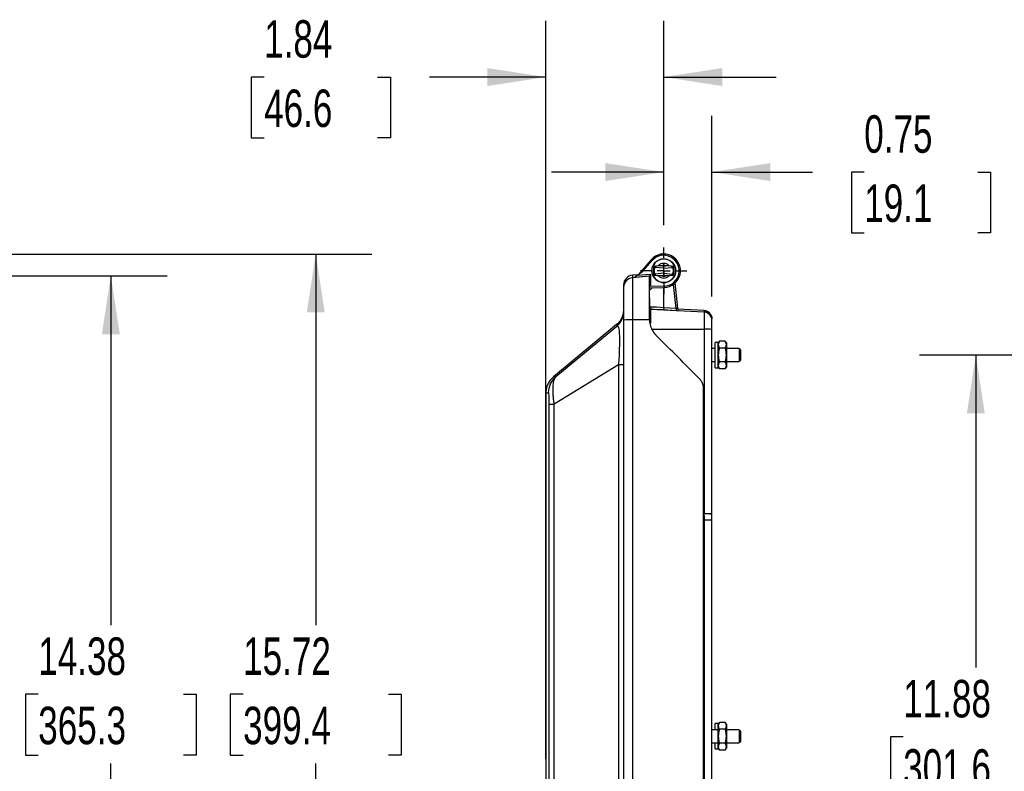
# Model space of a CAD drawing. Header units: inches. Extents: x 1.7 to 75.2, y 1.7 to 57.7.
# Tile 8 of 27: x 28.5 to 43.8, y 22 to 33.7. Entities that reach past the tile are written whole.
import ezdxf

# ---------------------------------------------------------------- set-up
doc = ezdxf.new("R2010")
doc.units = ezdxf.units.IN
doc.header["$LTSCALE"] = 7
doc.header["$MEASUREMENT"] = 0
doc.linetypes.add('CENTERX2', pattern=[0.8, 0.5, -0.1, 0.1, -0.1])
doc.layers.add('CENTER', color=40, linetype='CENTERX2')
doc.layers.add('DIMENSIONS', color=140, linetype='Continuous', lineweight=25)
doc.styles.add('SLDTEXTSTYLE0', font='TXT', dxfattribs={"width": 0.7})
doc.dimstyles.new('SLDDIMSTYLE0', dxfattribs={"dimtxt": 0.594727, "dimasz": 0.91, "dimexe": 0, "dimexo": 0.0625, "dimgap": 0.148682, "dimtad": 0, "dimtih": 1, "dimtoh": 1, "dimrnd": 1e-09, "dimzin": 12, "dimdsep": 46, "dimtxsty": 'SLDTEXTSTYLE0', "dimsah": 1, "dimcen": 0.09, "dimadec": 0, "dimazin": 3, "dimtfac": 1, "dimtofl": 0, "dimtmove": 0, "dimatfit": 3, "dimfxl": 0, "dimfrac": 2, "dimtolj": 1, "dimtzin": 12, "dimarcsym": 0})
doc.dimstyles.new('SLDDIMSTYLE1', dxfattribs={"dimtxt": 0.594727, "dimasz": 0.91, "dimexe": 0, "dimexo": 0.0625, "dimgap": 0.148682, "dimtad": 0, "dimtih": 1, "dimtoh": 1, "dimrnd": 1e-09, "dimdsep": 46, "dimtxsty": 'SLDTEXTSTYLE0', "dimsah": 1, "dimcen": 0.09, "dimadec": 0, "dimazin": 2, "dimtfac": 1, "dimtmove": 0, "dimatfit": 0, "dimfxl": 0, "dimfrac": 2, "dimtolj": 1, "dimtzin": 12, "dimarcsym": 0})
doc.dimstyles.new('SLDDIMSTYLE3', dxfattribs={"dimtxt": 0.594727, "dimasz": 0.91, "dimexe": 0, "dimexo": 0.0625, "dimgap": 0.148682, "dimtad": 0, "dimtih": 1, "dimtoh": 1, "dimrnd": 1e-09, "dimzin": 12, "dimdsep": 46, "dimtxsty": 'SLDTEXTSTYLE0', "dimsah": 1, "dimcen": 0.09, "dimadec": 0, "dimazin": 3, "dimtfac": 1, "dimtmove": 0, "dimatfit": 0, "dimfxl": 0, "dimfrac": 2, "dimtolj": 1, "dimtzin": 12, "dimarcsym": 0})

# ---------------------------------------------------------------- blocks, each defined once
blk = doc.blocks.new('_D_2')
at = {"layer": 'DIMENSIONS'}
for p, q in [((26.652, 29.712), (30.764, 29.712)), ((29.889, 29.712), (29.889, 24.273)), ((28.758, 23.195), (28.559, 23.195)), ((28.559, 23.195), (28.559, 22.249)), ((31.02, 23.195), (31.22, 23.195)), ((31.22, 23.195), (31.22, 22.249)), ((28.559, 22.249), (28.758, 22.249)), ((31.22, 22.249), (31.02, 22.249)), ((29.889, 15.33), (29.889, 22.116)), ((19.761, 15.33), (30.764, 15.33))]:
    blk.add_line(p, q, dxfattribs=at)
for points in [[(29.889, 29.712), (29.749, 28.802), (30.029, 28.802)], [(29.889, 15.33), (30.029, 16.24), (29.749, 16.24)]]:
    blk.add_solid(points, dxfattribs=at)
at = {"layer": 'DIMENSIONS', "char_height": 0.5833, "attachment_point": 1, "style": 'SLDTEXTSTYLE0'}
for s, insert in [('14.38', (28.758, 24.08)), ('365.3', (28.758, 23.001))]:
    blk.add_mtext(s, dxfattribs=dict(at, insert=insert))
blk = doc.blocks.new('_D_3')
at = {"layer": 'DIMENSIONS'}
for p, q in [((26.612, 30.051), (33.955, 30.051)), ((33.08, 30.051), (33.08, 24.273)), ((31.949, 23.195), (31.749, 23.195)), ((31.749, 23.195), (31.749, 22.249)), ((34.211, 23.195), (34.411, 23.195)), ((34.411, 23.195), (34.411, 22.249)), ((31.749, 22.249), (31.949, 22.249)), ((34.411, 22.249), (34.211, 22.249)), ((33.08, 14.327), (33.08, 22.116)), ((18.702, 14.327), (33.955, 14.327))]:
    blk.add_line(p, q, dxfattribs=at)
for points in [[(33.08, 30.051), (32.94, 29.141), (33.22, 29.141)], [(33.08, 14.327), (33.22, 15.237), (32.94, 15.237)]]:
    blk.add_solid(points, dxfattribs=at)
at = {"layer": 'DIMENSIONS', "char_height": 0.5833, "attachment_point": 1, "style": 'SLDTEXTSTYLE0'}
for s, insert in [('15.72', (31.949, 24.08)), ('399.4', (31.949, 23.001))]:
    blk.add_mtext(s, dxfattribs=dict(at, insert=insert))
blk = doc.blocks.new('_D_10')
at = {"layer": 'DIMENSIONS'}
for p, q in [((36.664, 22.539), (36.664, 33.682)), ((38.499, 30.501), (38.499, 33.682)), ((32.276, 32.807), (32.076, 32.807)), ((32.076, 32.807), (32.076, 31.861)), ((34.043, 32.807), (34.243, 32.807)), ((34.243, 32.807), (34.243, 31.861)), ((36.664, 32.807), (34.849, 32.807)), ((38.499, 32.807), (40.249, 32.807)), ((32.076, 31.861), (32.276, 31.861)), ((34.243, 31.861), (34.043, 31.861))]:
    blk.add_line(p, q, dxfattribs=at)
for points in [[(36.664, 32.807), (35.754, 32.947), (35.754, 32.667)], [(38.499, 32.807), (39.409, 32.667), (39.409, 32.947)]]:
    blk.add_solid(points, dxfattribs=at)
at = {"layer": 'DIMENSIONS', "char_height": 0.5833, "attachment_point": 1, "style": 'SLDTEXTSTYLE0'}
for s, insert in [('1.84', (32.276, 33.692)), ('46.6', (32.276, 32.613))]:
    blk.add_mtext(s, dxfattribs=dict(at, insert=insert))
blk = doc.blocks.new('_D_11')
at = {"layer": 'DIMENSIONS'}
for p, q in [((38.499, 30.501), (38.499, 32.202)), ((39.249, 29.391), (39.249, 32.202)), ((38.499, 31.327), (36.749, 31.327)), ((39.249, 31.327), (40.815, 31.327)), ((41.621, 31.327), (41.421, 31.327)), ((41.421, 31.327), (41.421, 30.382)), ((43.388, 31.327), (43.588, 31.327)), ((43.588, 31.327), (43.588, 30.382)), ((41.421, 30.382), (41.621, 30.382)), ((43.588, 30.382), (43.388, 30.382))]:
    blk.add_line(p, q, dxfattribs=at)
for points in [[(38.499, 31.327), (37.589, 31.467), (37.589, 31.187)], [(39.249, 31.327), (40.159, 31.187), (40.159, 31.467)]]:
    blk.add_solid(points, dxfattribs=at)
at = {"layer": 'DIMENSIONS', "char_height": 0.5833, "attachment_point": 1, "style": 'SLDTEXTSTYLE0'}
for s, insert in [('0.75', (41.621, 32.212)), ('19.1', (41.621, 31.134))]:
    blk.add_mtext(s, dxfattribs=dict(at, insert=insert))
blk = doc.blocks.new('SW_CENTERMARKSYMBOL_1')
at = {"layer": 'CENTER', "color": 0}
for p, q in [((0, 0.2), (0, 0.36)), ((-0.2, 0), (-0.36, 0)), ((0, 0), (-0.1, 0)), ((0, 0), (0, 0.1)), ((0, 0), (0, -0.1)), ((0, 0), (0.1, 0)), ((0.2, 0), (0.36, 0)), ((0, -0.2), (0, -0.36))]:
    blk.add_line(p, q, dxfattribs=at)
blk = doc.blocks.new('_D_14')
at = {"layer": 'DIMENSIONS'}
for p, q in [((49.215, 28.478), (42.484, 28.478)), ((43.359, 28.478), (43.359, 23.611)), ((42.228, 22.533), (42.029, 22.533)), ((42.029, 22.533), (42.029, 21.587)), ((44.49, 22.533), (44.69, 22.533)), ((44.69, 22.533), (44.69, 21.587)), ((42.029, 21.587), (42.228, 21.587)), ((44.69, 21.587), (44.49, 21.587)), ((43.359, 16.603), (43.359, 21.454)), ((49.215, 16.603), (42.484, 16.603))]:
    blk.add_line(p, q, dxfattribs=at)
for points in [[(43.359, 28.478), (43.219, 27.568), (43.499, 27.568)], [(43.359, 16.603), (43.499, 17.513), (43.219, 17.513)]]:
    blk.add_solid(points, dxfattribs=at)
at = {"layer": 'DIMENSIONS', "char_height": 0.5833, "attachment_point": 1, "style": 'SLDTEXTSTYLE0'}
for s, insert in [('11.88', (42.228, 23.418)), ('301.6', (42.228, 22.339))]:
    blk.add_mtext(s, dxfattribs=dict(at, insert=insert))

msp = doc.modelspace()

# ---------------------------------------------------------------- linework, layer by layer
for p, q in [((38.303, 29.962), (38.099, 29.728)), ((38.174, 29.784), (38.318, 29.949)), ((38.318, 29.949), (38.303, 29.962)), ((38.08, 29.715), (38.174, 29.784)), ((38.371, 29.853), (38.329, 29.856)), ((38.344, 29.808), (38.338, 29.757)), ((38.356, 29.853), (38.354, 29.848)), ((38.499, 29.831), (38.366, 29.842)), ((38.499, 29.751), (38.366, 29.739)), ((38.47, 29.869), (38.499, 29.867)), ((38.499, 29.867), (38.499, 29.875)), ((38.499, 29.867), (38.528, 29.869)), ((38.499, 29.831), (38.499, 29.867)), ((38.499, 29.831), (38.632, 29.842)), ((38.499, 29.751), (38.499, 29.831)), ((38.499, 29.715), (38.499, 29.751)), ((38.499, 29.751), (38.632, 29.739)), ((38.669, 29.856), (38.627, 29.853)), ((38.659, 29.757), (38.654, 29.808)), ((38.099, 29.728), (38.011, 29.721)), ((38.011, 29.721), (38.011, 29.682)), ((38.279, 29.705), (38.011, 29.682)), ((38.011, 29.682), (38.011, 29.024)), ((38.05, 29.692), (38.279, 29.712)), ((38.299, 29.734), (38.08, 29.715)), ((38.279, 29.705), (38.279, 29.712)), ((38.279, 29.024), (38.279, 29.705)), ((38.299, 29.568), (38.299, 29.734)), ((38.329, 29.725), (38.371, 29.729)), ((38.499, 29.715), (38.47, 29.712)), ((38.499, 29.707), (38.499, 29.715)), ((38.528, 29.712), (38.499, 29.715)), ((38.627, 29.729), (38.669, 29.725)), ((38.719, 29.208), (38.676, 29.601)), ((37.874, 29.571), (37.874, 29.532)), ((37.874, 29.532), (37.874, 29.023)), ((38.279, 29.567), (38.299, 29.568)), ((38.503, 29.551), (38.279, 29.547)), ((38.279, 29.527), (38.503, 29.531)), ((38.499, 29.215), (38.499, 29.531)), ((38.503, 29.551), (38.503, 29.531)), ((38.647, 29.577), (38.688, 29.205)), ((38.28, 29.24), (38.28, 29.371)), ((38.292, 29.195), (38.292, 29.189)), ((39.13, 29.145), (38.292, 29.189)), ((38.292, 29.189), (38.292, 28.973)), ((38.496, 29.185), (38.697, 29.174)), ((38.688, 29.205), (38.499, 29.215)), ((39.13, 29.172), (38.721, 29.193)), ((39.124, 29.166), (39.13, 29.165)), ((39.13, 29.172), (39.13, 29.166)), ((39.13, 29.166), (39.13, 29.165)), ((39.13, 29.165), (39.13, 29.145)), ((39.13, 29.145), (39.13, 28.879)), ((37.874, 29.023), (37.874, 16.059)), ((38.011, 29.024), (38.011, 16.057)), ((38.279, 29.024), (38.011, 29.024)), ((38.279, 29.023), (38.279, 29.024)), ((39.249, 29.047), (39.249, 29.056)), ((39.249, 29.041), (39.249, 29.047)), ((39.249, 29.02), (39.249, 29.041)), ((39.249, 28.878), (39.249, 29.02)), ((37.765, 28.952), (36.78, 28.136)), ((37.767, 28.924), (36.82, 28.137)), ((38.318, 28.879), (39.13, 28.879)), ((39.13, 28.879), (39.13, 26.005)), ((39.249, 26.005), (39.249, 28.878)), ((39.349, 28.675), (39.299, 28.675)), ((39.299, 28.281), (39.299, 28.675)), ((39.366, 28.695), (39.349, 28.666)), ((39.349, 28.281), (39.349, 28.675)), ((39.457, 28.695), (39.366, 28.695)), ((39.474, 28.666), (39.457, 28.695)), ((39.299, 28.578), (39.249, 28.578)), ((39.457, 28.586), (39.366, 28.586)), ((39.474, 28.666), (39.474, 28.641)), ((39.474, 28.641), (39.474, 28.478)), ((39.675, 28.578), (39.474, 28.578)), ((39.675, 28.578), (39.675, 28.478)), ((39.682, 28.573), (39.675, 28.563)), ((39.686, 28.573), (39.682, 28.573)), ((39.682, 28.383), (39.682, 28.573)), ((39.699, 28.555), (39.686, 28.573)), ((39.686, 28.383), (39.686, 28.573)), ((39.699, 28.402), (39.699, 28.555)), ((39.249, 28.378), (39.299, 28.378)), ((39.457, 28.37), (39.366, 28.37)), ((39.474, 28.478), (39.474, 28.316)), ((39.474, 28.378), (39.675, 28.378)), ((39.675, 28.478), (39.675, 28.378)), ((39.675, 28.393), (39.682, 28.383)), ((39.682, 28.383), (39.686, 28.383)), ((39.686, 28.383), (39.699, 28.402)), ((37.794, 28.327), (36.793, 27.712)), ((39.299, 28.281), (39.349, 28.281)), ((39.349, 28.291), (39.366, 28.262)), ((39.457, 28.262), (39.366, 28.262)), ((39.457, 28.262), (39.474, 28.291)), ((39.474, 28.316), (39.474, 28.291)), ((36.781, 28.137), (36.781, 28.137)), ((39.113, 28.01), (39.113, 17.071)), ((39.122, 27.967), (39.122, 17.115)), ((39.122, 17.116), (39.122, 27.966)), ((36.664, 27.892), (36.664, 18.506)), ((39.124, 26.005), (39.125, 26.005)), ((39.125, 26.005), (39.13, 26.005)), ((39.13, 26.005), (39.13, 26.005)), ((39.13, 25.913), (39.13, 19.168)), ((39.249, 25.999), (39.249, 26.005)), ((39.249, 19.169), (39.249, 25.913)), ((39.349, 22.738), (39.299, 22.738)), ((39.299, 22.641), (39.299, 22.738)), ((39.366, 22.757), (39.349, 22.728)), ((39.349, 22.737), (39.349, 22.738)), ((39.349, 22.703), (39.349, 22.728)), ((39.349, 22.541), (39.349, 22.703)), ((39.457, 22.757), (39.366, 22.757)), ((39.474, 22.728), (39.457, 22.757)), ((39.474, 22.728), (39.474, 22.703)), ((39.474, 22.703), (39.474, 22.541)), ((39.349, 22.641), (39.249, 22.641)), ((39.349, 22.378), (39.349, 22.541)), ((39.457, 22.649), (39.366, 22.649)), ((39.675, 22.641), (39.474, 22.641)), ((39.474, 22.541), (39.474, 22.378)), ((39.675, 22.641), (39.675, 22.541)), ((39.682, 22.636), (39.675, 22.626)), ((39.675, 22.541), (39.675, 22.441)), ((39.686, 22.636), (39.682, 22.636)), ((39.682, 22.552), (39.682, 22.636)), ((39.682, 22.446), (39.682, 22.552)), ((39.699, 22.617), (39.686, 22.636)), ((39.686, 22.552), (39.686, 22.636)), ((39.686, 22.446), (39.686, 22.552)), ((39.699, 22.55), (39.699, 22.617)), ((39.699, 22.464), (39.699, 22.55)), ((39.249, 22.441), (39.349, 22.441)), ((39.299, 22.344), (39.299, 22.441)), ((39.457, 22.432), (39.366, 22.432)), ((39.474, 22.441), (39.675, 22.441)), ((39.675, 22.456), (39.682, 22.446)), ((39.682, 22.446), (39.686, 22.446)), ((39.686, 22.446), (39.699, 22.464)), ((39.299, 22.344), (39.349, 22.344)), ((39.349, 22.353), (39.349, 22.378)), ((39.349, 22.353), (39.366, 22.324)), ((39.457, 22.324), (39.366, 22.324)), ((39.457, 22.324), (39.474, 22.353)), ((39.474, 22.378), (39.474, 22.353))]:
    msp.add_line(p, q)
at = {"flags": 128}
for points in [[(38.348, 29.855), (38.342, 29.839), (38.335, 29.791)], [(38.335, 29.791), (38.342, 29.742), (38.348, 29.727)], [(38.654, 29.808), (38.647, 29.839), (38.641, 29.856)], [(38.292, 29.189), (38.283, 29.19), (38.279, 29.191)], [(38.292, 29.195), (38.406, 29.189), (38.496, 29.185)], [(38.499, 29.215), (38.385, 29.221), (38.295, 29.225)]]:
    msp.add_lwpolyline(points, dxfattribs=at)
msp.add_circle((38.499, 29.791), 0.185)
for centre, radius, start, end in [((38.499, 29.791), 0.26, 271, 138.8159), ((38.499, 29.791), 0.24, 271, 138.8159), ((38.499, 29.791), 0.183, 22.3429, 157.6571), ((38.499, 29.791), 0.115, 44.7818, 135.2182), ((38.499, 29.791), 0.0839, 90, 110.1643), ((38.499, 29.791), 0.0839, 69.8357, 90), ((38.499, 29.791), 0.164, 337.0827, 24.0127), ((38.024, 29.571), 0.15, 95, 180), ((38.024, 29.532), 0.15, 94.9987, 179.999), ((38.499, 29.791), 0.183, 202.3429, 337.6571), ((38.499, 29.791), 0.115, 224.7818, 315.2182), ((38.499, 29.791), 0.0839, 249.8357, 270), ((38.499, 29.791), 0.0839, 270, 290.1643), ((39.124, 29.047), 0.125, 14.4573, 87), ((39.124, 29.041), 0.125, 0.0001, 87.0001), ((39.124, 29.02), 0.125, 0.0005, 87.0006), ((37.979, 25.565), 3.46, 89.4652, 91.7332), ((39.159, 24.677), 4.202, 88.7746, 90.39), ((39.159, 18.32), 7.685, 89.3301, 90.2132)]:
    msp.add_arc(centre, radius, start, end)
for points in [[(38.329, 29.856), (38.329, 29.858), (38.33, 29.859), (38.33, 29.86)], [(38.366, 29.842), (38.367, 29.846), (38.369, 29.849), (38.371, 29.853)], [(38.366, 29.842), (38.366, 29.842), (38.366, 29.842), (38.366, 29.842)], [(38.627, 29.853), (38.629, 29.849), (38.631, 29.846), (38.632, 29.842)], [(38.632, 29.842), (38.632, 29.842), (38.632, 29.842), (38.632, 29.842)], [(38.668, 29.86), (38.668, 29.859), (38.669, 29.858), (38.669, 29.856)], [(38.279, 29.712), (38.279, 29.712), (38.279, 29.712), (38.279, 29.712)], [(38.33, 29.721), (38.33, 29.723), (38.329, 29.724), (38.329, 29.725)], [(38.371, 29.729), (38.369, 29.732), (38.367, 29.736), (38.366, 29.739)], [(38.366, 29.739), (38.366, 29.739), (38.366, 29.739), (38.366, 29.739)], [(38.632, 29.739), (38.631, 29.736), (38.629, 29.732), (38.627, 29.729)], [(38.632, 29.739), (38.632, 29.739), (38.632, 29.739), (38.632, 29.739)], [(38.669, 29.725), (38.669, 29.724), (38.668, 29.723), (38.668, 29.721)], [(38.723, 29.173), (38.722, 29.183), (38.72, 29.195), (38.719, 29.208)], [(39.13, 29.166), (39.128, 29.166), (39.126, 29.166), (39.124, 29.166)], [(39.124, 29.166), (39.126, 29.166), (39.128, 29.166), (39.13, 29.166)], [(39.051, 28.114), (38.831, 28.333), (38.612, 28.553), (38.392, 28.772)], [(37.874, 28.328), (37.874, 28.327), (37.845, 28.327), (37.794, 28.327)], [(39.122, 27.966), (39.122, 27.966), (39.122, 27.966), (39.122, 27.967)], [(39.124, 26.005), (39.126, 25.975), (39.128, 25.944), (39.13, 25.913)], [(39.249, 25.913), (39.249, 25.941), (39.249, 25.97), (39.249, 25.999)]]:
    msp.add_open_spline(points, degree=3)
for points, knots in [([(38.33, 29.86), (38.348, 29.863), (38.364, 29.865), (38.392, 29.869), (38.405, 29.87), (38.417, 29.872)], [0, 0, 0, 0, 0.5, 0.5, 1, 1, 1, 1]), ([(38.357, 29.857), (38.357, 29.856), (38.357, 29.856), (38.355, 29.851), (38.35, 29.839), (38.345, 29.82), (38.343, 29.804), (38.343, 29.791), (38.343, 29.778), (38.345, 29.761), (38.35, 29.743), (38.354, 29.732), (38.355, 29.73), (38.355, 29.73)], [0, 0, 0, 0, 0.068313, 0.138248, 0.27853, 0.422264, 0.495559, 0.569036, 0.642427, 0.715503, 0.859252, 0.999517, 1, 1, 1, 1]), ([(38.366, 29.739), (38.366, 29.739), (38.365, 29.74), (38.362, 29.746), (38.36, 29.749), (38.357, 29.759), (38.355, 29.764), (38.353, 29.777), (38.352, 29.784), (38.352, 29.798), (38.353, 29.805), (38.355, 29.817), (38.357, 29.823), (38.36, 29.832), (38.362, 29.836), (38.365, 29.841), (38.366, 29.842), (38.366, 29.842)], [0, 0, 0, 0, 0.125, 0.125, 0.25, 0.25, 0.375, 0.375, 0.5, 0.5, 0.625, 0.625, 0.75, 0.75, 0.875, 0.875, 1, 1, 1, 1]), ([(38.366, 29.842), (38.365, 29.842), (38.364, 29.843), (38.362, 29.843), (38.36, 29.844), (38.359, 29.846), (38.357, 29.848), (38.356, 29.852), (38.357, 29.855), (38.357, 29.857)], [0, 0, 0, 0, 0.098028, 0.197105, 0.297249, 0.398475, 0.500798, 0.711936, 1, 1, 1, 1]), ([(38.417, 29.872), (38.418, 29.872), (38.42, 29.872), (38.423, 29.872), (38.425, 29.872), (38.429, 29.872), (38.432, 29.872), (38.435, 29.872), (38.439, 29.871), (38.443, 29.871), (38.447, 29.871), (38.45, 29.871), (38.454, 29.871), (38.458, 29.87), (38.462, 29.87), (38.466, 29.87), (38.469, 29.87), (38.47, 29.869)], [0, 0, 0, 0, 0.065964, 0.131777, 0.197548, 0.263358, 0.329268, 0.39532, 0.461545, 0.527964, 0.594594, 0.661451, 0.728554, 0.795926, 0.863597, 0.931606, 1, 1, 1, 1]), ([(38.528, 29.869), (38.53, 29.87), (38.535, 29.87), (38.542, 29.871), (38.549, 29.871), (38.557, 29.872), (38.563, 29.872), (38.57, 29.872), (38.576, 29.872), (38.579, 29.872), (38.58, 29.872)], [0, 0, 0, 0, 0.124044, 0.248277, 0.373078, 0.498702, 0.627312, 0.753582, 0.877652, 1, 1, 1, 1]), ([(38.58, 29.872), (38.592, 29.87), (38.605, 29.869), (38.634, 29.865), (38.65, 29.863), (38.668, 29.86)], [0, 0, 0, 0, 0.5, 0.5, 1, 1, 1, 1]), ([(38.64, 29.857), (38.641, 29.856), (38.641, 29.855), (38.641, 29.853), (38.641, 29.851), (38.641, 29.85), (38.64, 29.848), (38.64, 29.848), (38.639, 29.846), (38.637, 29.843), (38.634, 29.843), (38.632, 29.842)], [0, 0, 0, 0, 0.1054933, 0.2022781, 0.2903487, 0.3697006, 0.4403302, 0.5022356, 0.5034993, 0.7568568, 1, 1, 1, 1]), ([(38.632, 29.842), (38.632, 29.842), (38.633, 29.841), (38.635, 29.836), (38.637, 29.832), (38.641, 29.823), (38.643, 29.817), (38.645, 29.805), (38.646, 29.798), (38.646, 29.784), (38.645, 29.777), (38.643, 29.764), (38.641, 29.759), (38.637, 29.749), (38.635, 29.745), (38.633, 29.74), (38.632, 29.739), (38.632, 29.739)], [0, 0, 0, 0, 0.125, 0.125, 0.25, 0.25, 0.375, 0.375, 0.5, 0.5, 0.625, 0.625, 0.75, 0.75, 0.875, 0.875, 1, 1, 1, 1]), ([(38.654, 29.803), (38.653, 29.818), (38.65, 29.832), (38.645, 29.846), (38.643, 29.85), (38.641, 29.855), (38.64, 29.857), (38.64, 29.857)], [0, 0, 0, 0, 0.5, 0.5, 0.75, 0.75, 1, 1, 1, 1]), ([(38.64, 29.725), (38.64, 29.725), (38.641, 29.726), (38.643, 29.731), (38.645, 29.735), (38.65, 29.749), (38.653, 29.763), (38.654, 29.778)], [0, 0, 0, 0, 0.25, 0.25, 0.5, 0.5, 1, 1, 1, 1]), ([(38.654, 29.803), (38.655, 29.801), (38.655, 29.798), (38.655, 29.793), (38.655, 29.788), (38.655, 29.783), (38.655, 29.78), (38.654, 29.778)], [0, 0, 0, 0, 0.200724, 0.40006, 0.599033, 0.798673, 1, 1, 1, 1]), ([(38.08, 29.715), (38.079, 29.714), (38.077, 29.712), (38.074, 29.71), (38.071, 29.708), (38.068, 29.705), (38.064, 29.702), (38.059, 29.699), (38.056, 29.697), (38.053, 29.695), (38.051, 29.693), (38.05, 29.692), (38.05, 29.692), (38.05, 29.692)], [0, 0, 0, 0, 0.098243, 0.182731, 0.253472, 0.31046, 0.462582, 0.589535, 0.692955, 0.783862, 0.863744, 0.93475, 1, 1, 1, 1]), ([(38.299, 29.734), (38.298, 29.733), (38.296, 29.731), (38.293, 29.728), (38.291, 29.725), (38.289, 29.723), (38.288, 29.722), (38.286, 29.72), (38.284, 29.718), (38.282, 29.716), (38.28, 29.714), (38.279, 29.712), (38.279, 29.712), (38.279, 29.712)], [0, 0, 0, 0, 0.110336, 0.210056, 0.299176, 0.377719, 0.445719, 0.503234, 0.563577, 0.688954, 0.801713, 0.904313, 1, 1, 1, 1]), ([(38.299, 29.568), (38.298, 29.57), (38.296, 29.573), (38.293, 29.578), (38.291, 29.583), (38.288, 29.588), (38.285, 29.593), (38.283, 29.597), (38.281, 29.601), (38.279, 29.604), (38.279, 29.605), (38.279, 29.605), (38.279, 29.605)], [0, 0, 0, 0, 0.114477, 0.22845, 0.340943, 0.451031, 0.55784, 0.712372, 0.802394, 0.908512, 0.971407, 1, 1, 1, 1]), ([(38.417, 29.71), (38.405, 29.711), (38.392, 29.713), (38.364, 29.716), (38.348, 29.719), (38.33, 29.721)], [0, 0, 0, 0, 0.5, 0.5, 1, 1, 1, 1]), ([(38.366, 29.739), (38.365, 29.739), (38.364, 29.739), (38.363, 29.738), (38.361, 29.738), (38.359, 29.736), (38.357, 29.734), (38.356, 29.73), (38.357, 29.727), (38.357, 29.725)], [0, 0, 0, 0, 0.0632143, 0.1269049, 0.2510511, 0.3744516, 0.5020631, 0.7127357, 1, 1, 1, 1]), ([(38.47, 29.712), (38.468, 29.712), (38.463, 29.711), (38.456, 29.711), (38.448, 29.71), (38.441, 29.71), (38.434, 29.71), (38.428, 29.71), (38.422, 29.71), (38.419, 29.71), (38.417, 29.71)], [0, 0, 0, 0, 0.124044, 0.248277, 0.373078, 0.498702, 0.627312, 0.753582, 0.877652, 1, 1, 1, 1]), ([(38.58, 29.71), (38.58, 29.71), (38.578, 29.71), (38.576, 29.71), (38.573, 29.71), (38.57, 29.71), (38.567, 29.71), (38.563, 29.71), (38.56, 29.71), (38.553, 29.71), (38.542, 29.711), (38.533, 29.712), (38.528, 29.712)], [0, 0, 0, 0, 0.061063, 0.122461, 0.184293, 0.246633, 0.309526, 0.372999, 0.437059, 0.5017, 0.751787, 1, 1, 1, 1]), ([(38.668, 29.721), (38.65, 29.719), (38.634, 29.716), (38.605, 29.713), (38.592, 29.711), (38.58, 29.71)], [0, 0, 0, 0, 0.5, 0.5, 1, 1, 1, 1]), ([(38.632, 29.739), (38.633, 29.739), (38.634, 29.739), (38.636, 29.738), (38.637, 29.737), (38.639, 29.736), (38.64, 29.734), (38.642, 29.73), (38.641, 29.727), (38.64, 29.725)], [0, 0, 0, 0, 0.098028, 0.197105, 0.297249, 0.398475, 0.500798, 0.711936, 1, 1, 1, 1]), ([(38.279, 29.577), (38.281, 29.576), (38.288, 29.573), (38.295, 29.57), (38.299, 29.568)], [0, 0, 0, 0, 0.359848, 1, 1, 1, 1]), ([(38.279, 29.495), (38.294, 29.503), (38.31, 29.512), (38.319, 29.526), (38.32, 29.528)], [0, 0, 0, 0, 0.926513, 1, 1, 1, 1]), ([(37.874, 29.183), (37.872, 29.161), (37.87, 29.117), (37.847, 29.055), (37.813, 28.998), (37.781, 28.967), (37.765, 28.952)], [0, 0, 0, 0, 0.2499923, 0.4999853, 0.7499531, 1, 1, 1, 1]), ([(37.767, 28.924), (37.8, 28.952), (37.827, 28.988), (37.864, 29.067), (37.874, 29.111), (37.874, 29.154)], [0, 0, 0, 0, 0.5, 0.5, 1, 1, 1, 1]), ([(38.295, 29.225), (38.291, 29.226), (38.287, 29.227), (38.282, 29.233), (38.28, 29.237), (38.28, 29.24)], [0, 0, 0, 0, 0.5, 0.5, 1, 1, 1, 1]), ([(38.295, 29.225), (38.294, 29.218), (38.294, 29.21), (38.293, 29.199), (38.292, 29.195), (38.292, 29.195)], [0, 0, 0, 0, 0.5, 0.5, 1, 1, 1, 1]), ([(38.499, 29.215), (38.498, 29.207), (38.498, 29.199), (38.497, 29.188), (38.496, 29.185), (38.496, 29.185)], [0, 0, 0, 0, 0.5, 0.5, 1, 1, 1, 1]), ([(38.688, 29.205), (38.696, 29.206), (38.704, 29.206), (38.716, 29.208), (38.719, 29.208), (38.719, 29.208)], [0, 0, 0, 0, 0.5, 0.5, 1, 1, 1, 1]), ([(38.688, 29.205), (38.69, 29.197), (38.692, 29.189), (38.696, 29.177), (38.697, 29.174), (38.697, 29.174)], [0, 0, 0, 0, 0.5, 0.5, 1, 1, 1, 1]), ([(38.697, 29.174), (38.7, 29.174), (38.704, 29.174), (38.71, 29.173), (38.716, 29.173), (38.72, 29.173), (38.722, 29.173), (38.723, 29.173), (38.723, 29.173), (38.723, 29.173), (38.723, 29.173)], [0, 0, 0, 0, 0.177412, 0.344796, 0.502901, 0.752363, 0.876791, 0.938942, 0.970061, 1, 1, 1, 1]), ([(39.13, 29.166), (39.132, 29.165), (39.137, 29.165), (39.152, 29.163), (39.166, 29.161), (39.175, 29.155), (39.175, 29.155)], [0, 0, 0, 0, 0.112128, 0.314279, 0.98735, 1, 1, 1, 1]), ([(39.19, 29.144), (39.199, 29.139), (39.218, 29.127), (39.236, 29.099), (39.247, 29.069), (39.248, 29.051), (39.249, 29.041)], [0, 0, 0, 0, 0.226955, 0.553242, 0.761723, 1, 1, 1, 1]), ([(38.392, 28.772), (38.389, 28.775), (38.383, 28.781), (38.375, 28.791), (38.367, 28.8), (38.359, 28.81), (38.351, 28.821), (38.344, 28.831), (38.337, 28.842), (38.331, 28.853), (38.324, 28.864), (38.318, 28.875), (38.311, 28.89), (38.304, 28.908), (38.296, 28.93), (38.29, 28.953), (38.285, 28.976), (38.281, 28.999), (38.28, 29.015), (38.279, 29.023)], [0, 0, 0, 0, 0.045442, 0.090703, 0.13583, 0.180871, 0.225875, 0.27089, 0.315965, 0.361148, 0.406487, 0.45203, 0.497824, 0.581373, 0.664566, 0.747715, 0.831132, 0.915126, 1, 1, 1, 1]), ([(37.765, 28.952), (37.765, 28.952), (37.765, 28.952), (37.765, 28.952), (37.765, 28.952)], [0, 0, 0, 0, 0.998076, 1, 1, 1, 1]), ([(37.765, 28.952), (37.765, 28.951), (37.765, 28.949), (37.766, 28.932), (37.767, 28.924)], [0, 0, 0, 0, 0.49998, 1, 1, 1, 1]), ([(37.767, 28.924), (37.773, 28.93), (37.779, 28.931), (37.789, 28.925), (37.793, 28.917), (37.799, 28.893), (37.802, 28.877), (37.806, 28.836), (37.807, 28.811), (37.81, 28.725), (37.81, 28.654), (37.806, 28.535), (37.805, 28.494), (37.8, 28.411), (37.797, 28.368), (37.794, 28.327)], [0, 0, 0, 0, 0.125, 0.125, 0.25, 0.25, 0.375, 0.375, 0.5, 0.5, 0.75, 0.75, 0.875, 0.875, 1, 1, 1, 1]), ([(39.366, 28.695), (39.36, 28.685), (39.356, 28.676), (39.35, 28.658), (39.349, 28.649), (39.349, 28.641)], [0, 0, 0, 0, 0.5, 0.5, 1, 1, 1, 1]), ([(39.474, 28.641), (39.474, 28.649), (39.473, 28.658), (39.467, 28.676), (39.463, 28.685), (39.457, 28.695)], [0, 0, 0, 0, 0.5, 0.5, 1, 1, 1, 1]), ([(39.349, 28.641), (39.349, 28.632), (39.35, 28.623), (39.356, 28.606), (39.36, 28.596), (39.366, 28.586)], [0, 0, 0, 0, 0.5, 0.5, 1, 1, 1, 1]), ([(39.366, 28.586), (39.36, 28.566), (39.356, 28.548), (39.35, 28.513), (39.349, 28.496), (39.349, 28.478)], [0, 0, 0, 0, 0.5, 0.5, 1, 1, 1, 1]), ([(39.457, 28.586), (39.463, 28.596), (39.467, 28.606), (39.473, 28.623), (39.474, 28.632), (39.474, 28.641)], [0, 0, 0, 0, 0.5, 0.5, 1, 1, 1, 1]), ([(39.474, 28.478), (39.474, 28.496), (39.473, 28.513), (39.467, 28.548), (39.463, 28.566), (39.457, 28.586)], [0, 0, 0, 0, 0.5, 0.5, 1, 1, 1, 1]), ([(39.349, 28.478), (39.349, 28.461), (39.35, 28.444), (39.356, 28.408), (39.36, 28.39), (39.366, 28.37)], [0, 0, 0, 0, 0.5, 0.5, 1, 1, 1, 1]), ([(39.366, 28.37), (39.36, 28.36), (39.356, 28.351), (39.35, 28.333), (39.349, 28.325), (39.349, 28.316)], [0, 0, 0, 0, 0.5, 0.5, 1, 1, 1, 1]), ([(39.457, 28.37), (39.463, 28.39), (39.467, 28.408), (39.473, 28.444), (39.474, 28.461), (39.474, 28.478)], [0, 0, 0, 0, 0.5, 0.5, 1, 1, 1, 1]), ([(39.474, 28.316), (39.474, 28.325), (39.473, 28.333), (39.467, 28.351), (39.463, 28.36), (39.457, 28.37)], [0, 0, 0, 0, 0.5, 0.5, 1, 1, 1, 1]), ([(37.794, 28.327), (37.794, 28.267), (37.794, 28.206), (37.794, 28.086), (37.794, 28.025), (37.794, 27.845), (37.794, 27.724), (37.794, 27.362), (37.794, 27.121), (37.794, 26.398), (37.795, 25.916), (37.795, 24.469), (37.795, 23.505), (37.795, 21.576), (37.795, 20.612), (37.795, 19.166), (37.794, 18.683), (37.794, 17.96), (37.794, 17.719), (37.794, 17.357), (37.794, 17.237), (37.794, 17.056), (37.794, 16.996), (37.794, 16.875), (37.794, 16.815), (37.794, 16.755)], [0, 0, 0, 0, 0.015625, 0.015625, 0.03125, 0.03125, 0.0625, 0.0625, 0.125, 0.125, 0.25, 0.25, 0.5, 0.5, 0.75, 0.75, 0.875, 0.875, 0.9375, 0.9375, 0.96875, 0.96875, 0.984375, 0.984375, 1, 1, 1, 1]), ([(39.349, 28.316), (39.349, 28.307), (39.35, 28.299), (39.356, 28.281), (39.36, 28.272), (39.366, 28.262)], [0, 0, 0, 0, 0.5, 0.5, 1, 1, 1, 1]), ([(39.457, 28.262), (39.463, 28.272), (39.467, 28.281), (39.473, 28.299), (39.474, 28.307), (39.474, 28.316)], [0, 0, 0, 0, 0.5, 0.5, 1, 1, 1, 1]), ([(36.78, 28.137), (36.763, 28.121), (36.728, 28.088), (36.692, 28.027), (36.668, 27.961), (36.665, 27.914), (36.664, 27.89)], [0, 0, 0, 0, 0.250047, 0.500015, 0.750008, 1, 1, 1, 1]), ([(36.706, 27.892), (36.706, 27.938), (36.716, 27.985), (36.755, 28.069), (36.784, 28.107), (36.82, 28.137)], [0, 0, 0, 0, 0.5, 0.5, 1, 1, 1, 1]), ([(36.793, 27.712), (36.789, 27.739), (36.786, 27.763), (36.781, 27.808), (36.78, 27.829), (36.776, 27.888), (36.775, 27.925), (36.776, 27.975), (36.777, 27.991), (36.779, 28.022), (36.78, 28.036), (36.783, 28.058), (36.784, 28.065), (36.788, 28.078), (36.789, 28.085), (36.794, 28.099), (36.797, 28.106), (36.802, 28.116), (36.805, 28.12), (36.809, 28.125), (36.811, 28.127), (36.814, 28.132), (36.817, 28.134), (36.82, 28.137)], [0, 0, 0, 0, 0.125, 0.125, 0.25, 0.25, 0.5, 0.5, 0.625, 0.625, 0.75, 0.75, 0.8125, 0.8125, 0.875, 0.875, 0.9375, 0.9375, 0.96875, 0.96875, 0.984375, 0.984375, 1, 1, 1, 1]), ([(36.82, 28.137), (36.81, 28.137), (36.792, 28.137), (36.78, 28.137), (36.781, 28.137), (36.781, 28.137)], [0, 0, 0, 0, 0.399987, 0.799978, 1, 1, 1, 1]), ([(39.113, 28.01), (39.112, 28.013), (39.11, 28.02), (39.106, 28.03), (39.102, 28.039), (39.098, 28.048), (39.093, 28.058), (39.086, 28.069), (39.077, 28.084), (39.064, 28.099), (39.055, 28.109), (39.051, 28.114)], [0, 0, 0, 0, 0.08439, 0.168608, 0.252803, 0.33712, 0.421707, 0.506709, 0.672578, 0.836655, 1, 1, 1, 1]), ([(39.122, 27.967), (39.122, 27.968), (39.122, 27.97), (39.121, 27.974), (39.121, 27.978), (39.12, 27.981), (39.119, 27.985), (39.119, 27.989), (39.118, 27.992), (39.117, 27.996), (39.116, 28), (39.115, 28.003), (39.114, 28.007), (39.113, 28.009), (39.113, 28.01)], [0, 0, 0, 0, 0.056826, 0.118146, 0.184105, 0.254816, 0.330373, 0.410852, 0.496316, 0.586818, 0.682402, 0.783107, 0.888964, 1, 1, 1, 1]), ([(36.666, 27.89), (36.665, 27.89), (36.662, 27.89), (36.674, 27.891), (36.695, 27.891), (36.706, 27.892)], [0, 0, 0, 0, 0.12, 0.56, 1, 1, 1, 1]), ([(36.706, 27.892), (36.706, 27.892), (36.706, 27.891), (36.706, 27.889), (36.706, 27.887), (36.706, 27.882), (36.706, 27.878), (36.707, 27.862), (36.707, 27.847), (36.707, 27.815), (36.707, 27.796), (36.707, 27.755), (36.707, 27.734), (36.707, 27.712)], [0, 0, 0, 0, 0.0625, 0.0625, 0.125, 0.125, 0.25, 0.25, 0.5, 0.5, 0.75, 0.75, 1, 1, 1, 1]), ([(36.707, 27.712), (36.707, 27.497), (36.707, 27.281), (36.707, 26.85), (36.707, 26.635), (36.707, 25.988), (36.707, 24.696), (36.707, 23.403), (36.707, 21.679), (36.707, 20.817), (36.707, 19.524), (36.707, 19.093), (36.707, 18.447), (36.707, 18.231), (36.707, 17.8), (36.707, 17.585), (36.707, 17.369)], [0, 0, 0, 0, 0.0625, 0.0625, 0.125, 0.125, 0.25, 0.5, 0.5, 0.75, 0.75, 0.875, 0.875, 0.9375, 0.9375, 1, 1, 1, 1]), ([(36.707, 27.712), (36.708, 27.712), (36.716, 27.712), (36.745, 27.712), (36.766, 27.712), (36.793, 27.712)], [0, 0, 0, 0, 0.5, 0.5, 1, 1, 1, 1]), ([(36.793, 17.369), (36.793, 17.396), (36.793, 17.423), (36.793, 17.477), (36.793, 17.504), (36.793, 17.585), (36.793, 17.638), (36.793, 17.8), (36.793, 17.908), (36.793, 18.231), (36.793, 18.446), (36.792, 19.093), (36.792, 19.524), (36.792, 20.817), (36.792, 21.679), (36.792, 23.403), (36.792, 24.265), (36.792, 25.558), (36.792, 25.989), (36.793, 26.635), (36.793, 26.85), (36.793, 27.174), (36.793, 27.281), (36.793, 27.443), (36.793, 27.497), (36.793, 27.578), (36.793, 27.605), (36.793, 27.658), (36.793, 27.685), (36.793, 27.712)], [0, 0, 0, 0, 0.007812, 0.007812, 0.015625, 0.015625, 0.03125, 0.03125, 0.0625, 0.0625, 0.125, 0.125, 0.25, 0.25, 0.5, 0.5, 0.75, 0.75, 0.875, 0.875, 0.9375, 0.9375, 0.96875, 0.96875, 0.984375, 0.984375, 0.992187, 0.992187, 1, 1, 1, 1]), ([(39.249, 25.999), (39.249, 26), (39.236, 26.001), (39.193, 26.003), (39.162, 26.004), (39.13, 26.005)], [0, 0, 0, 0, 0.5, 0.5, 1, 1, 1, 1]), ([(39.13, 25.913), (39.162, 25.913), (39.193, 25.913), (39.225, 25.913), (39.234, 25.913), (39.246, 25.913), (39.249, 25.913), (39.249, 25.913)], [0, 0, 0, 0, 0.5, 0.5, 0.75, 0.75, 1, 1, 1, 1]), ([(39.366, 22.757), (39.36, 22.747), (39.356, 22.738), (39.35, 22.72), (39.349, 22.712), (39.349, 22.703)], [0, 0, 0, 0, 0.5, 0.5, 1, 1, 1, 1]), ([(39.349, 22.703), (39.349, 22.694), (39.35, 22.686), (39.356, 22.668), (39.36, 22.659), (39.366, 22.649)], [0, 0, 0, 0, 0.5, 0.5, 1, 1, 1, 1]), ([(39.474, 22.703), (39.474, 22.712), (39.473, 22.72), (39.467, 22.738), (39.463, 22.747), (39.457, 22.757)], [0, 0, 0, 0, 0.5, 0.5, 1, 1, 1, 1]), ([(39.457, 22.649), (39.463, 22.659), (39.467, 22.668), (39.473, 22.686), (39.474, 22.694), (39.474, 22.703)], [0, 0, 0, 0, 0.5, 0.5, 1, 1, 1, 1]), ([(39.366, 22.649), (39.36, 22.629), (39.356, 22.611), (39.35, 22.575), (39.349, 22.558), (39.349, 22.541)], [0, 0, 0, 0, 0.5, 0.5, 1, 1, 1, 1]), ([(39.349, 22.541), (39.349, 22.523), (39.35, 22.506), (39.356, 22.471), (39.36, 22.453), (39.366, 22.432)], [0, 0, 0, 0, 0.5, 0.5, 1, 1, 1, 1]), ([(39.474, 22.541), (39.474, 22.558), (39.473, 22.575), (39.467, 22.611), (39.463, 22.629), (39.457, 22.649)], [0, 0, 0, 0, 0.5, 0.5, 1, 1, 1, 1]), ([(39.457, 22.432), (39.463, 22.453), (39.467, 22.471), (39.473, 22.506), (39.474, 22.523), (39.474, 22.541)], [0, 0, 0, 0, 0.5, 0.5, 1, 1, 1, 1]), ([(39.366, 22.432), (39.36, 22.422), (39.356, 22.413), (39.35, 22.396), (39.349, 22.387), (39.349, 22.378)], [0, 0, 0, 0, 0.5, 0.5, 1, 1, 1, 1]), ([(39.474, 22.378), (39.474, 22.387), (39.473, 22.396), (39.467, 22.413), (39.463, 22.422), (39.457, 22.432)], [0, 0, 0, 0, 0.5, 0.5, 1, 1, 1, 1]), ([(39.349, 22.378), (39.349, 22.37), (39.35, 22.361), (39.356, 22.343), (39.36, 22.334), (39.366, 22.324)], [0, 0, 0, 0, 0.5, 0.5, 1, 1, 1, 1]), ([(39.457, 22.324), (39.463, 22.334), (39.467, 22.343), (39.473, 22.361), (39.474, 22.37), (39.474, 22.378)], [0, 0, 0, 0, 0.5, 0.5, 1, 1, 1, 1])]:
    msp.add_open_spline(points, degree=3, knots=knots)
at = {"layer": 'DIMENSIONS'}
msp.add_line((36.664, 22.189), (36.664, 31.674), dxfattribs=at)

# ---------------------------------------------------------------- block references
at = {"layer": 'CENTER'}
msp.add_blockref('SW_CENTERMARKSYMBOL_1', (38.499, 29.791), dxfattribs=at)

# ---------------------------------------------------------------- dimensions: what is measured, and where the dimension line sits
at = {"layer": 'DIMENSIONS'}
dim = msp.add_linear_dim(base=(38.498877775, 32.806614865), p1=(36.663877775, 22.188878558), p2=(38.498877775, 30.150709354), dimstyle='SLDDIMSTYLE3', dxfattribs=at)
dim.commit()
dim.dimension.update_dxf_attribs({"geometry": '_D_10', "text_midpoint": (33.159219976, 32.806614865), "dimtype": 160})
for base, p1, p2, angle, dimstyle, picture, middle in [((39.249, 31.327), (38.499, 30.151), (39.249, 29.041), 0, 'SLDDIMSTYLE1', '_D_11', (42.505, 31.327)), ((33.08, 30.051), (18.352, 14.327), (26.262, 30.051), 90, 'SLDDIMSTYLE0', '_D_3', (33.08, 23.195)), ((29.889, 15.33), (26.302, 29.712), (19.411, 15.33), 90, 'SLDDIMSTYLE0', '_D_2', (29.889, 23.195)), ((43.359476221, 16.603209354), (49.56501861, 28.478209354), (49.56501861, 16.603209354), 90, 'SLDDIMSTYLE0', '_D_14', (43.359476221, 22.53263701))]:
    dim = msp.add_linear_dim(base=base, p1=p1, p2=p2, angle=angle, dimstyle=dimstyle, dxfattribs=at)
    dim.commit()
    dim.dimension.update_dxf_attribs({"geometry": picture, "text_midpoint": middle, "dimtype": 160})

doc.saveas('drawing.dxf')
